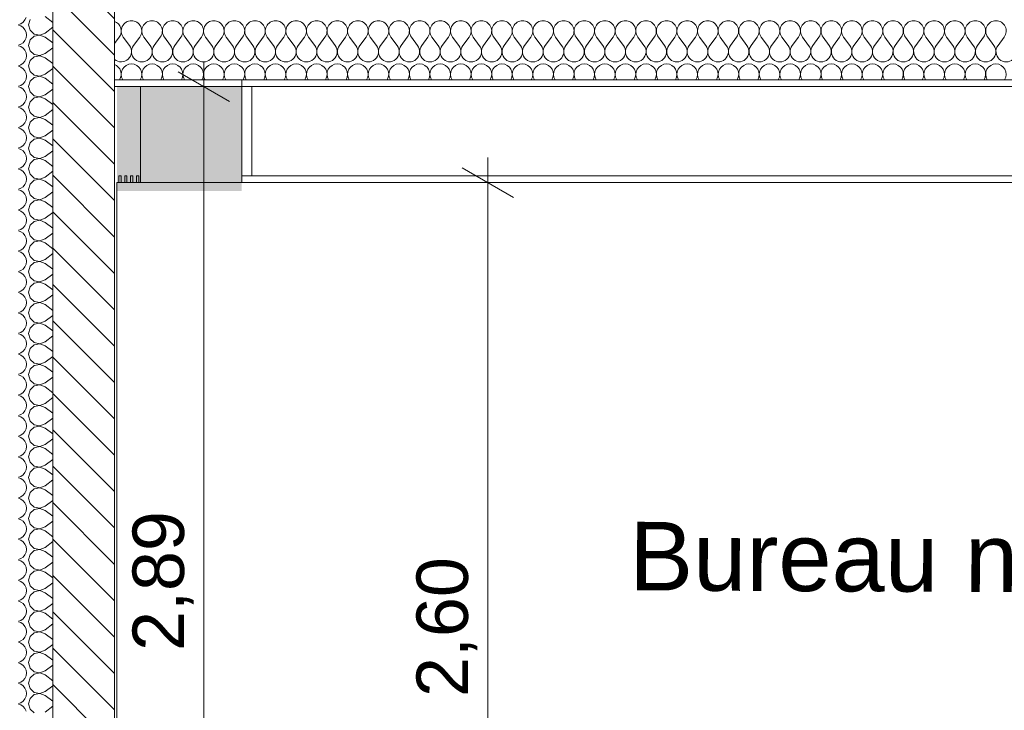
# Model space of a CAD drawing. Header units: millimetres. Extents: x 3311 to 117041, y -19950 to 21829.
# Tile 29 of 68: x 21394 to 24264, y 17891 to 19905. Entities that reach past the tile are written whole.
import ezdxf

# ---------------------------------------------------------------- set-up
doc = ezdxf.new("R2010")
doc.units = ezdxf.units.MM
doc.header["$MEASUREMENT"] = 0
for name, color, linetype in [('01-STR_Dalles toitures.ARCHI', 7, 'Continuous'), ('01-STR_Murs extérieurs.ARCHI', 7, 'Continuous'), ('01-STR_Murs.ARCHI', 7, 'Continuous'), ('04-SOE_Cloisons .ARCHI', 7, 'Continuous'), ('04-SOE_Faux Plafond.ARCHI', 7, 'Continuous'), ('05-INF _ COTATIONS.ARCHI', 7, 'Continuous'), ('Fenêtres Archicad', 7, 'Continuous'), ('L2', 7, 'Continuous')]:
    doc.layers.add(name, color=color, linetype=linetype)
doc.styles.add('STYLE_GENERE_1', font='arial.ttf')
doc.dimstyles.new('STYLE_GENERE__1', dxfattribs={"dimtxt": 150, "dimasz": 114, "dimexe": 0.18, "dimexo": 400, "dimgap": 0, "dimtad": 1, "dimlfac": 0.001, "dimzin": 0, "dimdsep": 46, "dimtxsty": 'STYLE_GENERE_1', "dimblk": 'ARROWHEAD_2', "dimblk1": 'ARROWHEAD_2', "dimblk2": 'ARROWHEAD_2', "dimcen": 0.09, "dimclrd": 8, "dimclre": 8, "dimclrt": 8, "dimazin": 0, "dimtfac": 1, "dimtdec": 4, "dimtmove": 0, "dimatfit": 3, "dimfxl": 0, "dimtolj": 1, "dimtzin": 0, "dimarcsym": 0})

# ---------------------------------------------------------------- blocks, each defined once
blk = doc.blocks.new('*X124')
at = {"layer": '01-STR_Murs extérieurs.ARCHI', "color": 7, "linetype": 'Continuous', "lineweight": 5}
for p, q in [((21390.4, 19890.8), (21397.4, 19893.2)), ((21397.4, 19893.2), (21404.2, 19897.9)), ((21404.2, 19897.9), (21409.5, 19904.2)), ((21409.5, 19904.2), (21412.9, 19911.8)), ((21424.5, 19905.8), (21420, 19890)), ((21468, 19914), (21490.4, 19897.2)), ((21397.4, 19886.8), (21390.4, 19889.2)), ((21404.2, 19882.1), (21397.4, 19886.8)), ((21409.5, 19875.8), (21404.2, 19882.1)), ((21412.9, 19868.2), (21409.5, 19875.8)), ((21414, 19860), (21412.9, 19868.2)), ((21420, 19890), (21424.5, 19874.2)), ((21424.5, 19874.2), (21436.6, 19863.2)), ((21436.6, 19863.2), (21452.7, 19860.1)), ((21452.7, 19860.1), (21468, 19866)), ((21468, 19866), (21490.4, 19882.8)), ((21397.4, 19833.2), (21404.2, 19837.9)), ((21404.2, 19837.9), (21409.5, 19844.2)), ((21409.5, 19844.2), (21412.9, 19851.8)), ((21412.9, 19851.8), (21414, 19860)), ((21424.5, 19845.8), (21420, 19830)), ((21436.6, 19856.8), (21424.5, 19845.8)), ((21452.7, 19859.9), (21436.6, 19856.8)), ((21468, 19854), (21452.7, 19859.9)), ((21468, 19854), (21490.4, 19837.2)), ((21390.4, 19830.8), (21397.4, 19833.2)), ((21397.4, 19826.8), (21390.4, 19829.2)), ((21404.2, 19822.1), (21397.4, 19826.8)), ((21409.5, 19815.8), (21404.2, 19822.1)), ((21412.9, 19808.2), (21409.5, 19815.8)), ((21414, 19800), (21412.9, 19808.2)), ((21420, 19830), (21424.5, 19814.2)), ((21424.5, 19814.2), (21436.6, 19803.2)), ((21452.7, 19800.1), (21468, 19806)), ((21468, 19806), (21490.4, 19822.8)), ((21397.4, 19773.2), (21404.2, 19777.9)), ((21404.2, 19777.9), (21409.5, 19784.2)), ((21409.5, 19784.2), (21412.9, 19791.8)), ((21412.9, 19791.8), (21414, 19800)), ((21424.5, 19785.8), (21420, 19770)), ((21436.6, 19796.8), (21424.5, 19785.8)), ((21436.6, 19803.2), (21452.7, 19800.1)), ((21452.7, 19799.9), (21436.6, 19796.8)), ((21468, 19794), (21452.7, 19799.9)), ((21468, 19794), (21490.4, 19777.2)), ((21390.4, 19770.8), (21397.4, 19773.2)), ((21397.4, 19766.8), (21390.4, 19769.2)), ((21404.2, 19762.1), (21397.4, 19766.8)), ((21409.5, 19755.8), (21404.2, 19762.1)), ((21412.9, 19748.2), (21409.5, 19755.8)), ((21414, 19740), (21412.9, 19748.2)), ((21420, 19770), (21424.5, 19754.2)), ((21424.5, 19754.2), (21436.6, 19743.2)), ((21468, 19746), (21490.4, 19762.8)), ((21404.2, 19717.9), (21409.5, 19724.2)), ((21409.5, 19724.2), (21412.9, 19731.8)), ((21412.9, 19731.8), (21414, 19740)), ((21424.5, 19725.8), (21420, 19710)), ((21436.6, 19736.8), (21424.5, 19725.8)), ((21436.6, 19743.2), (21452.7, 19740.1)), ((21452.7, 19739.9), (21436.6, 19736.8)), ((21452.7, 19740.1), (21468, 19746)), ((21468, 19734), (21452.7, 19739.9)), ((21468, 19734), (21490.4, 19717.2)), ((21390.4, 19710.8), (21397.4, 19713.2)), ((21397.4, 19706.8), (21390.4, 19709.2)), ((21397.4, 19713.2), (21404.2, 19717.9)), ((21404.2, 19702.1), (21397.4, 19706.8)), ((21409.5, 19695.8), (21404.2, 19702.1)), ((21412.9, 19688.2), (21409.5, 19695.8)), ((21420, 19710), (21424.5, 19694.2)), ((21424.5, 19694.2), (21436.6, 19683.2)), ((21468, 19686), (21490.4, 19702.8)), ((21404.2, 19657.9), (21409.5, 19664.2)), ((21409.5, 19664.2), (21412.9, 19671.8)), ((21414, 19680), (21412.9, 19688.2)), ((21412.9, 19671.8), (21414, 19680)), ((21424.5, 19665.8), (21420, 19650)), ((21436.6, 19676.8), (21424.5, 19665.8)), ((21436.6, 19683.2), (21452.7, 19680.1)), ((21452.7, 19679.9), (21436.6, 19676.8)), ((21452.7, 19680.1), (21468, 19686)), ((21468, 19674), (21452.7, 19679.9)), ((21468, 19674), (21490.4, 19657.2)), ((21390.4, 19650.8), (21397.4, 19653.2)), ((21397.4, 19646.8), (21390.4, 19649.2)), ((21397.4, 19653.2), (21404.2, 19657.9)), ((21404.2, 19642.1), (21397.4, 19646.8)), ((21409.5, 19635.8), (21404.2, 19642.1)), ((21412.9, 19628.2), (21409.5, 19635.8)), ((21420, 19650), (21424.5, 19634.2)), ((21424.5, 19634.2), (21436.6, 19623.2)), ((21468, 19626), (21490.4, 19642.8)), ((21404.2, 19597.9), (21409.5, 19604.2)), ((21409.5, 19604.2), (21412.9, 19611.8)), ((21414, 19620), (21412.9, 19628.2)), ((21412.9, 19611.8), (21414, 19620)), ((21424.5, 19605.8), (21420, 19590)), ((21436.6, 19616.8), (21424.5, 19605.8)), ((21436.6, 19623.2), (21452.7, 19620.1)), ((21452.7, 19619.9), (21436.6, 19616.8)), ((21452.7, 19620.1), (21468, 19626)), ((21468, 19614), (21452.7, 19619.9)), ((21468, 19614), (21490.4, 19597.2)), ((21390.4, 19590.8), (21397.4, 19593.2)), ((21397.4, 19586.8), (21390.4, 19589.2)), ((21397.4, 19593.2), (21404.2, 19597.9)), ((21404.2, 19582.1), (21397.4, 19586.8)), ((21409.5, 19575.8), (21404.2, 19582.1)), ((21412.9, 19568.2), (21409.5, 19575.8)), ((21420, 19590), (21424.5, 19574.2)), ((21468, 19566), (21490.4, 19582.8)), ((21409.5, 19544.2), (21412.9, 19551.8)), ((21414, 19560), (21412.9, 19568.2)), ((21412.9, 19551.8), (21414, 19560)), ((21424.5, 19574.2), (21436.6, 19563.2)), ((21436.6, 19556.8), (21424.5, 19545.8)), ((21436.6, 19563.2), (21452.7, 19560.1)), ((21452.7, 19559.9), (21436.6, 19556.8)), ((21452.7, 19560.1), (21468, 19566)), ((21468, 19554), (21452.7, 19559.9)), ((21468, 19554), (21490.4, 19537.2)), ((21390.4, 19530.8), (21397.4, 19533.2)), ((21397.4, 19526.8), (21390.4, 19529.2)), ((21397.4, 19533.2), (21404.2, 19537.9)), ((21404.2, 19522.1), (21397.4, 19526.8)), ((21404.2, 19537.9), (21409.5, 19544.2)), ((21409.5, 19515.8), (21404.2, 19522.1)), ((21424.5, 19545.8), (21420, 19530)), ((21420, 19530), (21424.5, 19514.2)), ((21468, 19506), (21490.4, 19522.8)), ((21412.9, 19508.2), (21409.5, 19515.8)), ((21409.5, 19484.2), (21412.9, 19491.8)), ((21414, 19500), (21412.9, 19508.2)), ((21412.9, 19491.8), (21414, 19500)), ((21424.5, 19514.2), (21436.6, 19503.2)), ((21436.6, 19496.8), (21424.5, 19485.8)), ((21436.6, 19503.2), (21452.7, 19500.1)), ((21452.7, 19499.9), (21436.6, 19496.8)), ((21452.7, 19500.1), (21468, 19506)), ((21468, 19494), (21452.7, 19499.9)), ((21468, 19494), (21490.4, 19477.2)), ((21390.4, 19470.8), (21397.4, 19473.2)), ((21397.4, 19466.8), (21390.4, 19469.2)), ((21397.4, 19473.2), (21404.2, 19477.9)), ((21404.2, 19462.1), (21397.4, 19466.8)), ((21404.2, 19477.9), (21409.5, 19484.2)), ((21409.5, 19455.8), (21404.2, 19462.1)), ((21424.5, 19485.8), (21420, 19470)), ((21420, 19470), (21424.5, 19454.2)), ((21468, 19446), (21490.4, 19462.8)), ((21412.9, 19448.2), (21409.5, 19455.8)), ((21409.5, 19424.2), (21412.9, 19431.8)), ((21414, 19440), (21412.9, 19448.2)), ((21412.9, 19431.8), (21414, 19440)), ((21424.5, 19454.2), (21436.6, 19443.2)), ((21436.6, 19436.8), (21424.5, 19425.8)), ((21436.6, 19443.2), (21452.7, 19440.1)), ((21452.7, 19439.9), (21436.6, 19436.8)), ((21452.7, 19440.1), (21468, 19446)), ((21468, 19434), (21452.7, 19439.9)), ((21468, 19434), (21490.4, 19417.2)), ((21390.4, 19410.8), (21397.4, 19413.2)), ((21397.4, 19406.8), (21390.4, 19409.2)), ((21397.4, 19413.2), (21404.2, 19417.9)), ((21404.2, 19402.1), (21397.4, 19406.8)), ((21404.2, 19417.9), (21409.5, 19424.2)), ((21424.5, 19425.8), (21420, 19410)), ((21420, 19410), (21424.5, 19394.2)), ((21409.5, 19395.8), (21404.2, 19402.1)), ((21412.9, 19388.2), (21409.5, 19395.8)), ((21414, 19380), (21412.9, 19388.2)), ((21412.9, 19371.8), (21414, 19380)), ((21424.5, 19394.2), (21436.6, 19383.2)), ((21436.6, 19376.8), (21424.5, 19365.8)), ((21436.6, 19383.2), (21452.7, 19380.1)), ((21452.7, 19379.9), (21436.6, 19376.8)), ((21452.7, 19380.1), (21468, 19386)), ((21468, 19374), (21452.7, 19379.9)), ((21468, 19386), (21490.4, 19402.8)), ((21390.4, 19350.8), (21397.4, 19353.2)), ((21397.4, 19346.8), (21390.4, 19349.2)), ((21397.4, 19353.2), (21404.2, 19357.9)), ((21404.2, 19342.1), (21397.4, 19346.8)), ((21404.2, 19357.9), (21409.5, 19364.2)), ((21409.5, 19364.2), (21412.9, 19371.8)), ((21424.5, 19365.8), (21420, 19350)), ((21420, 19350), (21424.5, 19334.2)), ((21468, 19374), (21490.4, 19357.2)), ((21409.5, 19335.8), (21404.2, 19342.1)), ((21412.9, 19328.2), (21409.5, 19335.8)), ((21414, 19320), (21412.9, 19328.2)), ((21412.9, 19311.8), (21414, 19320)), ((21424.5, 19334.2), (21436.6, 19323.2)), ((21436.6, 19316.8), (21424.5, 19305.8)), ((21436.6, 19323.2), (21452.7, 19320.1)), ((21452.7, 19319.9), (21436.6, 19316.8)), ((21452.7, 19320.1), (21468, 19326)), ((21468, 19314), (21452.7, 19319.9)), ((21468, 19326), (21490.4, 19342.8)), ((21390.4, 19290.8), (21397.4, 19293.2)), ((21397.4, 19286.8), (21390.4, 19289.2)), ((21397.4, 19293.2), (21404.2, 19297.9)), ((21404.2, 19297.9), (21409.5, 19304.2)), ((21409.5, 19304.2), (21412.9, 19311.8)), ((21424.5, 19305.8), (21420, 19290)), ((21420, 19290), (21424.5, 19274.2)), ((21468, 19314), (21490.4, 19297.2)), ((21404.2, 19282.1), (21397.4, 19286.8)), ((21409.5, 19275.8), (21404.2, 19282.1)), ((21412.9, 19268.2), (21409.5, 19275.8)), ((21414, 19260), (21412.9, 19268.2)), ((21412.9, 19251.8), (21414, 19260)), ((21424.5, 19274.2), (21436.6, 19263.2)), ((21436.6, 19263.2), (21452.7, 19260.1)), ((21452.7, 19259.9), (21436.6, 19256.8)), ((21452.7, 19260.1), (21468, 19266)), ((21468, 19254), (21452.7, 19259.9)), ((21468, 19266), (21490.4, 19282.8)), ((21390.4, 19230.8), (21397.4, 19233.2)), ((21397.4, 19233.2), (21404.2, 19237.9)), ((21404.2, 19237.9), (21409.5, 19244.2)), ((21409.5, 19244.2), (21412.9, 19251.8)), ((21424.5, 19245.8), (21420, 19230)), ((21436.6, 19256.8), (21424.5, 19245.8)), ((21468, 19254), (21490.4, 19237.2)), ((21397.4, 19226.8), (21390.4, 19229.2)), ((21404.2, 19222.1), (21397.4, 19226.8)), ((21409.5, 19215.8), (21404.2, 19222.1)), ((21412.9, 19208.2), (21409.5, 19215.8)), ((21414, 19200), (21412.9, 19208.2)), ((21420, 19230), (21424.5, 19214.2)), ((21424.5, 19214.2), (21436.6, 19203.2)), ((21436.6, 19203.2), (21452.7, 19200.1)), ((21452.7, 19200.1), (21468, 19206)), ((21468, 19206), (21490.4, 19222.8)), ((21390.4, 19170.8), (21397.4, 19173.2)), ((21397.4, 19173.2), (21404.2, 19177.9)), ((21404.2, 19177.9), (21409.5, 19184.2)), ((21409.5, 19184.2), (21412.9, 19191.8)), ((21412.9, 19191.8), (21414, 19200)), ((21424.5, 19185.8), (21420, 19170)), ((21436.6, 19196.8), (21424.5, 19185.8)), ((21452.7, 19199.9), (21436.6, 19196.8)), ((21468, 19194), (21452.7, 19199.9)), ((21468, 19194), (21490.4, 19177.2)), ((21397.4, 19166.8), (21390.4, 19169.2)), ((21404.2, 19162.1), (21397.4, 19166.8)), ((21409.5, 19155.8), (21404.2, 19162.1)), ((21412.9, 19148.2), (21409.5, 19155.8)), ((21414, 19140), (21412.9, 19148.2)), ((21420, 19170), (21424.5, 19154.2)), ((21424.5, 19154.2), (21436.6, 19143.2)), ((21452.7, 19140.1), (21468, 19146)), ((21468, 19146), (21490.4, 19162.8)), ((21397.4, 19113.2), (21404.2, 19117.9)), ((21404.2, 19117.9), (21409.5, 19124.2)), ((21409.5, 19124.2), (21412.9, 19131.8)), ((21412.9, 19131.8), (21414, 19140)), ((21424.5, 19125.8), (21420, 19110)), ((21436.6, 19136.8), (21424.5, 19125.8)), ((21436.6, 19143.2), (21452.7, 19140.1)), ((21452.7, 19139.9), (21436.6, 19136.8)), ((21468, 19134), (21452.7, 19139.9)), ((21468, 19134), (21490.4, 19117.2)), ((21390.4, 19110.8), (21397.4, 19113.2)), ((21397.4, 19106.8), (21390.4, 19109.2)), ((21404.2, 19102.1), (21397.4, 19106.8)), ((21409.5, 19095.8), (21404.2, 19102.1)), ((21412.9, 19088.2), (21409.5, 19095.8)), ((21414, 19080), (21412.9, 19088.2)), ((21420, 19110), (21424.5, 19094.2)), ((21424.5, 19094.2), (21436.6, 19083.2)), ((21468, 19086), (21490.4, 19102.8)), ((21404.2, 19057.9), (21409.5, 19064.2)), ((21409.5, 19064.2), (21412.9, 19071.8)), ((21412.9, 19071.8), (21414, 19080)), ((21424.5, 19065.8), (21420, 19050)), ((21436.6, 19076.8), (21424.5, 19065.8)), ((21436.6, 19083.2), (21452.7, 19080.1)), ((21452.7, 19079.9), (21436.6, 19076.8)), ((21452.7, 19080.1), (21468, 19086)), ((21468, 19074), (21452.7, 19079.9)), ((21468, 19074), (21490.4, 19057.2)), ((21390.4, 19050.8), (21397.4, 19053.2)), ((21397.4, 19046.8), (21390.4, 19049.2)), ((21397.4, 19053.2), (21404.2, 19057.9)), ((21404.2, 19042.1), (21397.4, 19046.8)), ((21409.5, 19035.8), (21404.2, 19042.1)), ((21412.9, 19028.2), (21409.5, 19035.8)), ((21420, 19050), (21424.5, 19034.2)), ((21424.5, 19034.2), (21436.6, 19023.2)), ((21468, 19026), (21490.4, 19042.8)), ((21404.2, 18997.9), (21409.5, 19004.2)), ((21409.5, 19004.2), (21412.9, 19011.8)), ((21414, 19020), (21412.9, 19028.2)), ((21412.9, 19011.8), (21414, 19020)), ((21424.5, 19005.8), (21420, 18990)), ((21436.6, 19016.8), (21424.5, 19005.8)), ((21436.6, 19023.2), (21452.7, 19020.1)), ((21452.7, 19019.9), (21436.6, 19016.8)), ((21452.7, 19020.1), (21468, 19026)), ((21468, 19014), (21452.7, 19019.9)), ((21468, 19014), (21490.4, 18997.2)), ((21390.4, 18990.8), (21397.4, 18993.2)), ((21397.4, 18986.8), (21390.4, 18989.2)), ((21397.4, 18993.2), (21404.2, 18997.9)), ((21404.2, 18982.1), (21397.4, 18986.8)), ((21409.5, 18975.8), (21404.2, 18982.1)), ((21412.9, 18968.2), (21409.5, 18975.8)), ((21420, 18990), (21424.5, 18974.2)), ((21424.5, 18974.2), (21436.6, 18963.2)), ((21468, 18966), (21490.4, 18982.8)), ((21404.2, 18937.9), (21409.5, 18944.2)), ((21409.5, 18944.2), (21412.9, 18951.8)), ((21414, 18960), (21412.9, 18968.2)), ((21412.9, 18951.8), (21414, 18960)), ((21424.5, 18945.8), (21420, 18930)), ((21436.6, 18956.8), (21424.5, 18945.8)), ((21436.6, 18963.2), (21452.7, 18960.1)), ((21452.7, 18959.9), (21436.6, 18956.8)), ((21452.7, 18960.1), (21468, 18966)), ((21468, 18954), (21452.7, 18959.9)), ((21468, 18954), (21490.4, 18937.2)), ((21390.4, 18930.8), (21397.4, 18933.2)), ((21397.4, 18926.8), (21390.4, 18929.2)), ((21397.4, 18933.2), (21404.2, 18937.9)), ((21404.2, 18922.1), (21397.4, 18926.8)), ((21409.5, 18915.8), (21404.2, 18922.1)), ((21412.9, 18908.2), (21409.5, 18915.8)), ((21420, 18930), (21424.5, 18914.2)), ((21468, 18906), (21490.4, 18922.8)), ((21409.5, 18884.2), (21412.9, 18891.8)), ((21414, 18900), (21412.9, 18908.2)), ((21412.9, 18891.8), (21414, 18900)), ((21424.5, 18914.2), (21436.6, 18903.2)), ((21436.6, 18896.8), (21424.5, 18885.8)), ((21436.6, 18903.2), (21452.7, 18900.1)), ((21452.7, 18899.9), (21436.6, 18896.8)), ((21452.7, 18900.1), (21468, 18906)), ((21468, 18894), (21452.7, 18899.9)), ((21468, 18894), (21490.4, 18877.2)), ((21390.4, 18870.8), (21397.4, 18873.2)), ((21397.4, 18866.8), (21390.4, 18869.2)), ((21397.4, 18873.2), (21404.2, 18877.9)), ((21404.2, 18862.1), (21397.4, 18866.8)), ((21404.2, 18877.9), (21409.5, 18884.2)), ((21409.5, 18855.8), (21404.2, 18862.1)), ((21424.5, 18885.8), (21420, 18870)), ((21420, 18870), (21424.5, 18854.2)), ((21468, 18846), (21490.4, 18862.8)), ((21412.9, 18848.2), (21409.5, 18855.8)), ((21409.5, 18824.2), (21412.9, 18831.8)), ((21414, 18840), (21412.9, 18848.2)), ((21412.9, 18831.8), (21414, 18840)), ((21424.5, 18854.2), (21436.6, 18843.2)), ((21436.6, 18836.8), (21424.5, 18825.8)), ((21436.6, 18843.2), (21452.7, 18840.1)), ((21452.7, 18839.9), (21436.6, 18836.8)), ((21452.7, 18840.1), (21468, 18846)), ((21468, 18834), (21452.7, 18839.9)), ((21468, 18834), (21490.4, 18817.2)), ((21390.4, 18810.8), (21397.4, 18813.2)), ((21397.4, 18806.8), (21390.4, 18809.2)), ((21397.4, 18813.2), (21404.2, 18817.9)), ((21404.2, 18802.1), (21397.4, 18806.8)), ((21404.2, 18817.9), (21409.5, 18824.2)), ((21409.5, 18795.8), (21404.2, 18802.1)), ((21424.5, 18825.8), (21420, 18810)), ((21420, 18810), (21424.5, 18794.2)), ((21468, 18786), (21490.4, 18802.8)), ((21412.9, 18788.2), (21409.5, 18795.8)), ((21409.5, 18764.2), (21412.9, 18771.8)), ((21414, 18780), (21412.9, 18788.2)), ((21412.9, 18771.8), (21414, 18780)), ((21424.5, 18794.2), (21436.6, 18783.2)), ((21436.6, 18776.8), (21424.5, 18765.8)), ((21436.6, 18783.2), (21452.7, 18780.1)), ((21452.7, 18779.9), (21436.6, 18776.8)), ((21452.7, 18780.1), (21468, 18786)), ((21468, 18774), (21452.7, 18779.9)), ((21468, 18774), (21490.4, 18757.2)), ((21390.4, 18750.8), (21397.4, 18753.2)), ((21397.4, 18746.8), (21390.4, 18749.2)), ((21397.4, 18753.2), (21404.2, 18757.9)), ((21404.2, 18742.1), (21397.4, 18746.8)), ((21404.2, 18757.9), (21409.5, 18764.2)), ((21424.5, 18765.8), (21420, 18750)), ((21420, 18750), (21424.5, 18734.2)), ((21468, 18726), (21490.4, 18742.8)), ((21409.5, 18735.8), (21404.2, 18742.1)), ((21412.9, 18728.2), (21409.5, 18735.8)), ((21414, 18720), (21412.9, 18728.2)), ((21412.9, 18711.8), (21414, 18720)), ((21424.5, 18734.2), (21436.6, 18723.2)), ((21436.6, 18716.8), (21424.5, 18705.8)), ((21436.6, 18723.2), (21452.7, 18720.1)), ((21452.7, 18719.9), (21436.6, 18716.8)), ((21452.7, 18720.1), (21468, 18726)), ((21468, 18714), (21452.7, 18719.9)), ((21468, 18714), (21490.4, 18697.2)), ((21390.4, 18690.8), (21397.4, 18693.2)), ((21397.4, 18686.8), (21390.4, 18689.2)), ((21397.4, 18693.2), (21404.2, 18697.9)), ((21404.2, 18682.1), (21397.4, 18686.8)), ((21404.2, 18697.9), (21409.5, 18704.2)), ((21409.5, 18704.2), (21412.9, 18711.8)), ((21424.5, 18705.8), (21420, 18690)), ((21420, 18690), (21424.5, 18674.2)), ((21409.5, 18675.8), (21404.2, 18682.1)), ((21412.9, 18668.2), (21409.5, 18675.8)), ((21414, 18660), (21412.9, 18668.2)), ((21412.9, 18651.8), (21414, 18660)), ((21424.5, 18674.2), (21436.6, 18663.2)), ((21436.6, 18656.8), (21424.5, 18645.8)), ((21436.6, 18663.2), (21452.7, 18660.1)), ((21452.7, 18659.9), (21436.6, 18656.8)), ((21452.7, 18660.1), (21468, 18666)), ((21468, 18654), (21452.7, 18659.9)), ((21468, 18666), (21490.4, 18682.8)), ((21390.4, 18630.8), (21397.4, 18633.2)), ((21397.4, 18626.8), (21390.4, 18629.2)), ((21397.4, 18633.2), (21404.2, 18637.9)), ((21404.2, 18637.9), (21409.5, 18644.2)), ((21409.5, 18644.2), (21412.9, 18651.8)), ((21424.5, 18645.8), (21420, 18630)), ((21420, 18630), (21424.5, 18614.2)), ((21468, 18654), (21490.4, 18637.2)), ((21404.2, 18622.1), (21397.4, 18626.8)), ((21409.5, 18615.8), (21404.2, 18622.1)), ((21412.9, 18608.2), (21409.5, 18615.8)), ((21414, 18600), (21412.9, 18608.2)), ((21412.9, 18591.8), (21414, 18600)), ((21424.5, 18614.2), (21436.6, 18603.2)), ((21436.6, 18603.2), (21452.7, 18600.1)), ((21452.7, 18599.9), (21436.6, 18596.8)), ((21452.7, 18600.1), (21468, 18606)), ((21468, 18594), (21452.7, 18599.9)), ((21468, 18606), (21490.4, 18622.8)), ((21390.4, 18570.8), (21397.4, 18573.2)), ((21397.4, 18573.2), (21404.2, 18577.9)), ((21404.2, 18577.9), (21409.5, 18584.2)), ((21409.5, 18584.2), (21412.9, 18591.8)), ((21424.5, 18585.8), (21420, 18570)), ((21436.6, 18596.8), (21424.5, 18585.8)), ((21468, 18594), (21490.4, 18577.2)), ((21397.4, 18566.8), (21390.4, 18569.2)), ((21404.2, 18562.1), (21397.4, 18566.8)), ((21409.5, 18555.8), (21404.2, 18562.1)), ((21412.9, 18548.2), (21409.5, 18555.8)), ((21414, 18540), (21412.9, 18548.2)), ((21420, 18570), (21424.5, 18554.2)), ((21424.5, 18554.2), (21436.6, 18543.2)), ((21436.6, 18543.2), (21452.7, 18540.1)), ((21452.7, 18540.1), (21468, 18546)), ((21468, 18546), (21490.4, 18562.8)), ((21390.4, 18510.8), (21397.4, 18513.2)), ((21397.4, 18513.2), (21404.2, 18517.9)), ((21404.2, 18517.9), (21409.5, 18524.2)), ((21409.5, 18524.2), (21412.9, 18531.8)), ((21412.9, 18531.8), (21414, 18540)), ((21424.5, 18525.8), (21420, 18510)), ((21436.6, 18536.8), (21424.5, 18525.8)), ((21452.7, 18539.9), (21436.6, 18536.8)), ((21468, 18534), (21452.7, 18539.9)), ((21468, 18534), (21490.4, 18517.2)), ((21397.4, 18506.8), (21390.4, 18509.2)), ((21404.2, 18502.1), (21397.4, 18506.8)), ((21409.5, 18495.8), (21404.2, 18502.1)), ((21412.9, 18488.2), (21409.5, 18495.8)), ((21414, 18480), (21412.9, 18488.2)), ((21420, 18510), (21424.5, 18494.2)), ((21424.5, 18494.2), (21436.6, 18483.2)), ((21452.7, 18480.1), (21468, 18486)), ((21468, 18486), (21490.4, 18502.8)), ((21397.4, 18453.2), (21404.2, 18457.9)), ((21404.2, 18457.9), (21409.5, 18464.2)), ((21409.5, 18464.2), (21412.9, 18471.8)), ((21412.9, 18471.8), (21414, 18480)), ((21424.5, 18465.8), (21420, 18450)), ((21436.6, 18476.8), (21424.5, 18465.8)), ((21436.6, 18483.2), (21452.7, 18480.1)), ((21452.7, 18479.9), (21436.6, 18476.8)), ((21468, 18474), (21452.7, 18479.9)), ((21468, 18474), (21490.4, 18457.2)), ((21390.4, 18450.8), (21397.4, 18453.2)), ((21397.4, 18446.8), (21390.4, 18449.2)), ((21404.2, 18442.1), (21397.4, 18446.8)), ((21409.5, 18435.8), (21404.2, 18442.1)), ((21412.9, 18428.2), (21409.5, 18435.8)), ((21414, 18420), (21412.9, 18428.2)), ((21420, 18450), (21424.5, 18434.2)), ((21424.5, 18434.2), (21436.6, 18423.2)), ((21468, 18426), (21490.4, 18442.8)), ((21404.2, 18397.9), (21409.5, 18404.2)), ((21409.5, 18404.2), (21412.9, 18411.8)), ((21412.9, 18411.8), (21414, 18420)), ((21424.5, 18405.8), (21420, 18390)), ((21436.6, 18416.8), (21424.5, 18405.8)), ((21436.6, 18423.2), (21452.7, 18420.1)), ((21452.7, 18419.9), (21436.6, 18416.8)), ((21452.7, 18420.1), (21468, 18426)), ((21468, 18414), (21452.7, 18419.9)), ((21468, 18414), (21490.4, 18397.2)), ((21390.4, 18390.8), (21397.4, 18393.2)), ((21397.4, 18386.8), (21390.4, 18389.2)), ((21397.4, 18393.2), (21404.2, 18397.9)), ((21404.2, 18382.1), (21397.4, 18386.8)), ((21409.5, 18375.8), (21404.2, 18382.1)), ((21412.9, 18368.2), (21409.5, 18375.8)), ((21420, 18390), (21424.5, 18374.2)), ((21424.5, 18374.2), (21436.6, 18363.2)), ((21468, 18366), (21490.4, 18382.8)), ((21404.2, 18337.9), (21409.5, 18344.2)), ((21409.5, 18344.2), (21412.9, 18351.8)), ((21414, 18360), (21412.9, 18368.2)), ((21412.9, 18351.8), (21414, 18360)), ((21424.5, 18345.8), (21420, 18330)), ((21436.6, 18356.8), (21424.5, 18345.8)), ((21436.6, 18363.2), (21452.7, 18360.1)), ((21452.7, 18359.9), (21436.6, 18356.8)), ((21452.7, 18360.1), (21468, 18366)), ((21468, 18354), (21452.7, 18359.9)), ((21468, 18354), (21490.4, 18337.2)), ((21390.4, 18330.8), (21397.4, 18333.2)), ((21397.4, 18326.8), (21390.4, 18329.2)), ((21397.4, 18333.2), (21404.2, 18337.9)), ((21404.2, 18322.1), (21397.4, 18326.8)), ((21409.5, 18315.8), (21404.2, 18322.1)), ((21412.9, 18308.2), (21409.5, 18315.8)), ((21420, 18330), (21424.5, 18314.2)), ((21424.5, 18314.2), (21436.6, 18303.2)), ((21468, 18306), (21490.4, 18322.8)), ((21404.2, 18277.9), (21409.5, 18284.2)), ((21409.5, 18284.2), (21412.9, 18291.8)), ((21414, 18300), (21412.9, 18308.2)), ((21412.9, 18291.8), (21414, 18300)), ((21424.5, 18285.8), (21420, 18270)), ((21436.6, 18296.8), (21424.5, 18285.8)), ((21436.6, 18303.2), (21452.7, 18300.1)), ((21452.7, 18299.9), (21436.6, 18296.8)), ((21452.7, 18300.1), (21468, 18306)), ((21468, 18294), (21452.7, 18299.9)), ((21468, 18294), (21490.4, 18277.2)), ((21390.4, 18270.8), (21397.4, 18273.2)), ((21397.4, 18266.8), (21390.4, 18269.2)), ((21397.4, 18273.2), (21404.2, 18277.9)), ((21404.2, 18262.1), (21397.4, 18266.8)), ((21409.5, 18255.8), (21404.2, 18262.1)), ((21412.9, 18248.2), (21409.5, 18255.8)), ((21420, 18270), (21424.5, 18254.2)), ((21468, 18246), (21490.4, 18262.8)), ((21409.5, 18224.2), (21412.9, 18231.8)), ((21414, 18240), (21412.9, 18248.2)), ((21412.9, 18231.8), (21414, 18240)), ((21424.5, 18254.2), (21436.6, 18243.2)), ((21436.6, 18236.8), (21424.5, 18225.8)), ((21436.6, 18243.2), (21452.7, 18240.1)), ((21452.7, 18239.9), (21436.6, 18236.8)), ((21452.7, 18240.1), (21468, 18246)), ((21468, 18234), (21452.7, 18239.9)), ((21468, 18234), (21490.4, 18217.2)), ((21390.4, 18210.8), (21397.4, 18213.2)), ((21397.4, 18206.8), (21390.4, 18209.2)), ((21397.4, 18213.2), (21404.2, 18217.9)), ((21404.2, 18202.1), (21397.4, 18206.8)), ((21404.2, 18217.9), (21409.5, 18224.2)), ((21409.5, 18195.8), (21404.2, 18202.1)), ((21424.5, 18225.8), (21420, 18210)), ((21420, 18210), (21424.5, 18194.2)), ((21468, 18186), (21490.4, 18202.8)), ((21412.9, 18188.2), (21409.5, 18195.8)), ((21409.5, 18164.2), (21412.9, 18171.8)), ((21414, 18180), (21412.9, 18188.2)), ((21412.9, 18171.8), (21414, 18180)), ((21424.5, 18194.2), (21436.6, 18183.2)), ((21436.6, 18176.8), (21424.5, 18165.8)), ((21436.6, 18183.2), (21452.7, 18180.1)), ((21452.7, 18179.9), (21436.6, 18176.8)), ((21452.7, 18180.1), (21468, 18186)), ((21468, 18174), (21452.7, 18179.9)), ((21468, 18174), (21490.4, 18157.2)), ((21390.4, 18150.8), (21397.4, 18153.2)), ((21397.4, 18146.8), (21390.4, 18149.2)), ((21397.4, 18153.2), (21404.2, 18157.9)), ((21404.2, 18142.1), (21397.4, 18146.8)), ((21404.2, 18157.9), (21409.5, 18164.2)), ((21409.5, 18135.8), (21404.2, 18142.1)), ((21424.5, 18165.8), (21420, 18150)), ((21420, 18150), (21424.5, 18134.2)), ((21468, 18126), (21490.4, 18142.8)), ((21412.9, 18128.2), (21409.5, 18135.8)), ((21409.5, 18104.2), (21412.9, 18111.8)), ((21414, 18120), (21412.9, 18128.2)), ((21412.9, 18111.8), (21414, 18120)), ((21424.5, 18134.2), (21436.6, 18123.2)), ((21436.6, 18116.8), (21424.5, 18105.8)), ((21436.6, 18123.2), (21452.7, 18120.1)), ((21452.7, 18119.9), (21436.6, 18116.8)), ((21452.7, 18120.1), (21468, 18126)), ((21468, 18114), (21452.7, 18119.9)), ((21468, 18114), (21490.4, 18097.2)), ((21390.4, 18090.8), (21397.4, 18093.2)), ((21397.4, 18086.8), (21390.4, 18089.2)), ((21397.4, 18093.2), (21404.2, 18097.9)), ((21404.2, 18082.1), (21397.4, 18086.8)), ((21404.2, 18097.9), (21409.5, 18104.2)), ((21424.5, 18105.8), (21420, 18090)), ((21420, 18090), (21424.5, 18074.2)), ((21468, 18066), (21490.4, 18082.8)), ((21409.5, 18075.8), (21404.2, 18082.1)), ((21412.9, 18068.2), (21409.5, 18075.8)), ((21414, 18060), (21412.9, 18068.2)), ((21412.9, 18051.8), (21414, 18060)), ((21424.5, 18074.2), (21436.6, 18063.2)), ((21436.6, 18056.8), (21424.5, 18045.8)), ((21436.6, 18063.2), (21452.7, 18060.1)), ((21452.7, 18059.9), (21436.6, 18056.8)), ((21452.7, 18060.1), (21468, 18066)), ((21468, 18054), (21452.7, 18059.9)), ((21468, 18054), (21490.4, 18037.2)), ((21390.4, 18030.8), (21397.4, 18033.2)), ((21397.4, 18026.8), (21390.4, 18029.2)), ((21397.4, 18033.2), (21404.2, 18037.9)), ((21404.2, 18022.1), (21397.4, 18026.8)), ((21404.2, 18037.9), (21409.5, 18044.2)), ((21409.5, 18044.2), (21412.9, 18051.8)), ((21424.5, 18045.8), (21420, 18030)), ((21420, 18030), (21424.5, 18014.2)), ((21409.5, 18015.8), (21404.2, 18022.1)), ((21412.9, 18008.2), (21409.5, 18015.8)), ((21414, 18000), (21412.9, 18008.2)), ((21412.9, 17991.8), (21414, 18000)), ((21424.5, 18014.2), (21436.6, 18003.2)), ((21436.6, 17996.8), (21424.5, 17985.8)), ((21436.6, 18003.2), (21452.7, 18000.1)), ((21452.7, 17999.9), (21436.6, 17996.8)), ((21452.7, 18000.1), (21468, 18006)), ((21468, 17994), (21452.7, 17999.9)), ((21468, 18006), (21490.4, 18022.8)), ((21390.4, 17970.8), (21397.4, 17973.2)), ((21397.4, 17966.8), (21390.4, 17969.2)), ((21397.4, 17973.2), (21404.2, 17977.9)), ((21404.2, 17977.9), (21409.5, 17984.2)), ((21409.5, 17984.2), (21412.9, 17991.8)), ((21424.5, 17985.8), (21420, 17970)), ((21420, 17970), (21424.5, 17954.2)), ((21468, 17994), (21490.4, 17977.2)), ((21404.2, 17962.1), (21397.4, 17966.8)), ((21409.5, 17955.8), (21404.2, 17962.1)), ((21412.9, 17948.2), (21409.5, 17955.8)), ((21414, 17940), (21412.9, 17948.2)), ((21412.9, 17931.8), (21414, 17940)), ((21424.5, 17954.2), (21436.6, 17943.2)), ((21436.6, 17943.2), (21452.7, 17940.1)), ((21452.7, 17939.9), (21436.6, 17936.8)), ((21452.7, 17940.1), (21468, 17946)), ((21468, 17934), (21452.7, 17939.9)), ((21468, 17946), (21490.4, 17962.8)), ((21390.4, 17910.8), (21397.4, 17913.2)), ((21397.4, 17913.2), (21404.2, 17917.9)), ((21404.2, 17917.9), (21409.5, 17924.2)), ((21409.5, 17924.2), (21412.9, 17931.8)), ((21424.5, 17925.8), (21420, 17910)), ((21436.6, 17936.8), (21424.5, 17925.8)), ((21468, 17934), (21490.4, 17917.2)), ((21397.4, 17906.8), (21390.4, 17909.2)), ((21404.2, 17902.1), (21397.4, 17906.8)), ((21409.5, 17895.8), (21404.2, 17902.1)), ((21412.9, 17888.2), (21409.5, 17895.8)), ((21420, 17910), (21424.5, 17894.2)), ((21424.5, 17894.2), (21436.6, 17883.2)), ((21468, 17886), (21490.4, 17902.8))]:
    blk.add_line(p, q, dxfattribs=at)
blk = doc.blocks.new('Élément de coupe_105_1')
at = {"layer": '01-STR_Murs extérieurs.ARCHI', "linetype": 'Continuous', "lineweight": 0, "true_color": 0x000000}
h = blk.add_hatch(dxfattribs=at)
h.set_pattern_fill('Hachure_simple_0001', color=18, style=0, pattern_type=2)
h.set_pattern_definition([(315, (0, 0), (53.033, 53.033), [])])
h.paths.add_polyline_path([(21490.4, 19930), (21490.4, 16810), (21670.4, 16810), (21670.4, 19930)])
at = {"layer": '01-STR_Murs extérieurs.ARCHI', "color": 7, "linetype": 'Continuous', "lineweight": 5}
for p, q in [((21490.4, 19930), (21490.4, 16810)), ((21670.4, 19710), (21670.4, 16818.6))]:
    blk.add_line(p, q, dxfattribs=at)
at = {"layer": '01-STR_Murs extérieurs.ARCHI', "lineweight": 0}
blk.add_blockref('*X124', (0, 0), dxfattribs=at)
blk = doc.blocks.new('*X130')
at = {"layer": '01-STR_Dalles toitures.ARCHI', "color": 7, "linetype": 'Continuous', "lineweight": 5}
for p, q in [((21670.4, 19835.8), (21684, 19854)), ((21714, 19830), (21696, 19854)), ((21726, 19830), (21744, 19854)), ((21774, 19830), (21756, 19854)), ((21786, 19830), (21804, 19854)), ((21834, 19830), (21816, 19854)), ((21846, 19830), (21864, 19854)), ((21894, 19830), (21876, 19854)), ((21906, 19830), (21924, 19854)), ((21954, 19830), (21936, 19854)), ((21966, 19830), (21984, 19854)), ((22014, 19830), (21996, 19854)), ((22026, 19830), (22044, 19854)), ((22074, 19830), (22056, 19854)), ((22086, 19830), (22104, 19854)), ((22134, 19830), (22116, 19854)), ((22146, 19830), (22164, 19854)), ((22194, 19830), (22176, 19854)), ((22206, 19830), (22224, 19854)), ((22254, 19830), (22236, 19854)), ((22266, 19830), (22284, 19854)), ((22314, 19830), (22296, 19854)), ((22326, 19830), (22344, 19854)), ((22374, 19830), (22356, 19854)), ((22386, 19830), (22404, 19854)), ((22434, 19830), (22416, 19854)), ((22446, 19830), (22464, 19854)), ((22494, 19830), (22476, 19854)), ((22506, 19830), (22524, 19854)), ((22554, 19830), (22536, 19854)), ((22566, 19830), (22584, 19854)), ((22614, 19830), (22596, 19854)), ((22626, 19830), (22644, 19854)), ((22674, 19830), (22656, 19854)), ((22686, 19830), (22704, 19854)), ((22734, 19830), (22716, 19854)), ((22746, 19830), (22764, 19854)), ((22794, 19830), (22776, 19854)), ((22806, 19830), (22824, 19854)), ((22854, 19830), (22836, 19854)), ((22866, 19830), (22884, 19854)), ((22914, 19830), (22896, 19854)), ((22926, 19830), (22944, 19854)), ((22974, 19830), (22956, 19854)), ((22986, 19830), (23004, 19854)), ((23034, 19830), (23016, 19854)), ((23046, 19830), (23064, 19854)), ((23094, 19830), (23076, 19854)), ((23106, 19830), (23124, 19854)), ((23154, 19830), (23136, 19854)), ((23166, 19830), (23184, 19854)), ((23214, 19830), (23196, 19854)), ((23226, 19830), (23244, 19854)), ((23274, 19830), (23256, 19854)), ((23286, 19830), (23304, 19854)), ((23334, 19830), (23316, 19854)), ((23346, 19830), (23364, 19854)), ((23394, 19830), (23376, 19854)), ((23406, 19830), (23424, 19854)), ((23454, 19830), (23436, 19854)), ((23466, 19830), (23484, 19854)), ((23514, 19830), (23496, 19854)), ((23526, 19830), (23544, 19854)), ((23574, 19830), (23556, 19854)), ((23586, 19830), (23604, 19854)), ((23634, 19830), (23616, 19854)), ((23646, 19830), (23664, 19854)), ((23694, 19830), (23676, 19854)), ((23706, 19830), (23724, 19854)), ((23754, 19830), (23736, 19854)), ((23766, 19830), (23784, 19854)), ((23814, 19830), (23796, 19854)), ((23826, 19830), (23844, 19854)), ((23874, 19830), (23856, 19854)), ((23886, 19830), (23904, 19854)), ((23934, 19830), (23916, 19854)), ((23946, 19830), (23964, 19854)), ((23994, 19830), (23976, 19854)), ((24006, 19830), (24024, 19854)), ((24054, 19830), (24036, 19854)), ((24066, 19830), (24084, 19854)), ((24114, 19830), (24096, 19854)), ((24126, 19830), (24144, 19854)), ((24174, 19830), (24156, 19854)), ((24186, 19830), (24204, 19854)), ((24234, 19830), (24216, 19854)), ((24246, 19830), (24264, 19854))]:
    blk.add_line(p, q, dxfattribs=at)
for centre, start, end in [((21660, 19872), 323.1301, 69.804), ((21720, 19872), 90, 216.8699), ((21720, 19872), 323.1301, 90), ((21780, 19872), 90, 216.8699), ((21780, 19872), 323.1301, 90), ((21840, 19872), 90, 216.8699), ((21840, 19872), 323.1301, 90), ((21900, 19872), 90, 216.8699), ((21900, 19872), 323.1301, 90), ((21960, 19872), 90, 216.8699), ((21960, 19872), 323.1301, 90), ((22020, 19872), 90, 216.8699), ((22020, 19872), 323.1301, 90), ((22080, 19872), 90, 216.8699), ((22080, 19872), 323.1301, 90), ((22140, 19872), 90, 216.8699), ((22140, 19872), 323.1301, 90), ((22200, 19872), 90, 216.8699), ((22200, 19872), 323.1301, 90), ((22260, 19872), 90, 216.8699), ((22260, 19872), 323.1301, 90), ((22320, 19872), 90, 216.8699), ((22320, 19872), 323.1301, 90), ((22380, 19872), 90, 216.8699), ((22380, 19872), 323.1301, 90), ((22440, 19872), 90, 216.8699), ((22440, 19872), 323.1301, 90), ((22500, 19872), 90, 216.8699), ((22500, 19872), 323.1301, 90), ((22560, 19872), 90, 216.8699), ((22560, 19872), 323.1301, 90), ((22620, 19872), 90, 216.8699), ((22620, 19872), 323.1301, 90), ((22680, 19872), 90, 216.8699), ((22680, 19872), 323.1301, 90), ((22740, 19872), 90, 216.8699), ((22740, 19872), 323.1301, 90), ((22800, 19872), 90, 216.8699), ((22800, 19872), 323.1301, 90), ((22860, 19872), 90, 216.8699), ((22860, 19872), 323.1301, 90), ((22920, 19872), 90, 216.8699), ((22920, 19872), 323.1301, 90), ((22980, 19872), 90, 216.8699), ((22980, 19872), 323.1301, 90), ((23040, 19872), 90, 216.8699), ((23040, 19872), 323.1301, 90), ((23100, 19872), 90, 216.8699), ((23100, 19872), 323.1301, 90), ((23160, 19872), 90, 216.8699), ((23160, 19872), 323.1301, 90), ((23220, 19872), 90, 216.8699), ((23220, 19872), 323.1301, 90), ((23280, 19872), 90, 216.8699), ((23280, 19872), 323.1301, 90), ((23340, 19872), 90, 216.8699), ((23340, 19872), 323.1301, 90), ((23400, 19872), 90, 216.8699), ((23400, 19872), 323.1301, 90), ((23460, 19872), 90, 216.8699), ((23460, 19872), 323.1301, 90), ((23520, 19872), 90, 216.8699), ((23520, 19872), 323.1301, 90), ((23580, 19872), 90, 216.8699), ((23580, 19872), 323.1301, 90), ((23640, 19872), 90, 216.8699), ((23640, 19872), 323.1301, 90), ((23700, 19872), 90, 216.8699), ((23700, 19872), 323.1301, 90), ((23760, 19872), 90, 216.8699), ((23760, 19872), 323.1301, 90), ((23820, 19872), 90, 216.8699), ((23820, 19872), 323.1301, 90), ((23880, 19872), 90, 216.8699), ((23880, 19872), 323.1301, 90), ((23940, 19872), 90, 216.8699), ((23940, 19872), 323.1301, 90), ((24000, 19872), 90, 216.8699), ((24000, 19872), 323.1301, 90), ((24060, 19872), 90, 216.8699), ((24060, 19872), 323.1301, 90), ((24120, 19872), 90, 216.8699), ((24120, 19872), 323.1301, 90), ((24180, 19872), 90, 216.8699), ((24180, 19872), 323.1301, 90), ((24240, 19872), 90, 216.8699), ((24240, 19872), 323.1301, 90), ((21690, 19812), 229.098, 36.8699), ((21750, 19812), 143.1301, 36.8699), ((21810, 19812), 143.1301, 36.8699), ((21870, 19812), 143.1301, 36.8699), ((21930, 19812), 143.1301, 36.8699), ((21990, 19812), 143.1301, 36.8699), ((22050, 19812), 143.1301, 36.8699), ((22110, 19812), 143.1301, 36.8699), ((22170, 19812), 143.1301, 36.8699), ((22230, 19812), 143.1301, 36.8699), ((22290, 19812), 143.1301, 36.8699), ((22350, 19812), 143.1301, 36.8699), ((22410, 19812), 143.1301, 36.8699), ((22470, 19812), 143.1301, 36.8699), ((22530, 19812), 143.1301, 36.8699), ((22590, 19812), 143.1301, 36.8699), ((22650, 19812), 143.1301, 36.8699), ((22710, 19812), 143.1301, 36.8699), ((22770, 19812), 143.1301, 36.8699), ((22830, 19812), 143.1301, 36.8699), ((22890, 19812), 143.1301, 36.8699), ((22950, 19812), 143.1301, 36.8699), ((23010, 19812), 143.1301, 36.8699), ((23070, 19812), 143.1301, 36.8699), ((23130, 19812), 143.1301, 36.8699), ((23190, 19812), 143.1301, 36.8699), ((23250, 19812), 143.1301, 36.8699), ((23310, 19812), 143.1301, 36.8699), ((23370, 19812), 143.1301, 36.8699), ((23430, 19812), 143.1301, 36.8699), ((23490, 19812), 143.1301, 36.8699), ((23550, 19812), 143.1301, 36.8699), ((23610, 19812), 143.1301, 36.8699), ((23670, 19812), 143.1301, 36.8699), ((23730, 19812), 143.1301, 36.8699), ((23790, 19812), 143.1301, 36.8699), ((23850, 19812), 143.1301, 36.8699), ((23910, 19812), 143.1301, 36.8699), ((23970, 19812), 143.1301, 36.8699), ((24030, 19812), 143.1301, 36.8699), ((24090, 19812), 143.1301, 36.8699), ((24150, 19812), 143.1301, 36.8699), ((24210, 19812), 143.1301, 36.8699), ((24270, 19812), 143.1301, 36.8699), ((21720, 19746), 90, 212.2309), ((21720, 19746), 327.7691, 90), ((21780, 19746), 90, 212.2309), ((21780, 19746), 327.7691, 90), ((21840, 19746), 90, 212.2309), ((21840, 19746), 327.7691, 90), ((21900, 19746), 90, 212.2309), ((21900, 19746), 327.7691, 90), ((21960, 19746), 90, 212.2309), ((21960, 19746), 327.7691, 90), ((22020, 19746), 90, 212.2309), ((22020, 19746), 327.7691, 90), ((22080, 19746), 90, 212.2309), ((22080, 19746), 327.7691, 90), ((22140, 19746), 90, 212.2309), ((22140, 19746), 327.7691, 90), ((22200, 19746), 90, 212.2309), ((22200, 19746), 327.7691, 90), ((22260, 19746), 90, 212.2309), ((22260, 19746), 327.7691, 90), ((22320, 19746), 90, 212.2309), ((22320, 19746), 327.7691, 90), ((22380, 19746), 90, 212.2309), ((22380, 19746), 327.7691, 90), ((22440, 19746), 90, 212.2309), ((22440, 19746), 327.7691, 90), ((22500, 19746), 90, 212.2309), ((22500, 19746), 327.7691, 90), ((22560, 19746), 90, 212.2309), ((22560, 19746), 327.7691, 90), ((22620, 19746), 90, 212.2309), ((22620, 19746), 327.7691, 90), ((22680, 19746), 90, 212.2309), ((22680, 19746), 327.7691, 90), ((22740, 19746), 90, 212.2309), ((22740, 19746), 327.7691, 90), ((22800, 19746), 90, 212.2309), ((22800, 19746), 327.7691, 90), ((22860, 19746), 90, 212.2309), ((22860, 19746), 327.7691, 90), ((22920, 19746), 90, 212.2309), ((22920, 19746), 327.7691, 90), ((22980, 19746), 90, 212.2309), ((22980, 19746), 327.7691, 90), ((23040, 19746), 90, 212.2309), ((23040, 19746), 327.7691, 90), ((23100, 19746), 90, 212.2309), ((23100, 19746), 327.7691, 90), ((23160, 19746), 90, 212.2309), ((23160, 19746), 327.7691, 90), ((23220, 19746), 90, 212.2309), ((23220, 19746), 327.7691, 90), ((23280, 19746), 90, 212.2309), ((23280, 19746), 327.7691, 90), ((23340, 19746), 90, 212.2309), ((23340, 19746), 327.7691, 90), ((23400, 19746), 90, 212.2309), ((23400, 19746), 327.7691, 90), ((23460, 19746), 90, 212.2309), ((23460, 19746), 327.7691, 90), ((23520, 19746), 90, 212.2309), ((23520, 19746), 327.7691, 90), ((23580, 19746), 90, 212.2309), ((23580, 19746), 327.7691, 90), ((23640, 19746), 90, 212.2309), ((23640, 19746), 327.7691, 90), ((23700, 19746), 90, 212.2309), ((23700, 19746), 327.7691, 90), ((23760, 19746), 90, 212.2309), ((23760, 19746), 327.7691, 90), ((23820, 19746), 90, 212.2309), ((23820, 19746), 327.7691, 90), ((23880, 19746), 90, 212.2309), ((23880, 19746), 327.7691, 90), ((23940, 19746), 90, 212.2309), ((23940, 19746), 327.7691, 90), ((24000, 19746), 90, 212.2309), ((24000, 19746), 327.7691, 90), ((24060, 19746), 90, 212.2309), ((24060, 19746), 327.7691, 90), ((24120, 19746), 90, 212.2309), ((24120, 19746), 327.7691, 90), ((24180, 19746), 90, 212.2309), ((24180, 19746), 327.7691, 90), ((24240, 19746), 90, 212.2309), ((24240, 19746), 327.7691, 90), ((21660, 19746), 327.7691, 69.804)]:
    blk.add_arc(centre, 30, start, end, dxfattribs=at)
blk = doc.blocks.new('Élément de coupe_110_1')
at = {"layer": '01-STR_Dalles toitures.ARCHI', "color": 7, "linetype": 'Continuous', "lineweight": 5}
for p, q in [((21670.4, 19930), (21670.4, 19730)), ((21670.4, 19730), (21670.4, 19710)), ((30638.9, 19710), (21670.4, 19710))]:
    blk.add_line(p, q, dxfattribs=at)
at = {"layer": '01-STR_Dalles toitures.ARCHI', "color": 7, "linetype": 'Continuous', "lineweight": 5, "flags": 128}
blk.add_lwpolyline([(30638.9, 19730), (29536.8, 19730), (27336.7, 19730), (25344.6, 19730), (22041.6, 19730), (21670.4, 19730)], dxfattribs=at)
at = {"layer": '01-STR_Dalles toitures.ARCHI', "lineweight": 0}
blk.add_blockref('*X130', (0, 0), dxfattribs=at)
blk = doc.blocks.new('Élément de coupe_141_1')
at = {"layer": '04-SOE_Cloisons .ARCHI', "color": 7, "linetype": 'Continuous', "lineweight": 5}
for p, q in [((22041.6, 19430.4), (21676.8, 19430.4)), ((21676.8, 19430.4), (21676.8, 16819))]:
    blk.add_line(p, q, dxfattribs=at)
blk = doc.blocks.new('Élément de coupe_142_1')
at = {"layer": '01-STR_Murs.ARCHI', "color": 7, "linetype": 'Continuous', "lineweight": 5}
blk.add_line((21746.3, 19710), (21746.3, 19430.4), dxfattribs=at)
blk = doc.blocks.new('Élément de coupe_204_1')
at = {"layer": '04-SOE_Faux Plafond.ARCHI', "color": 7, "linetype": 'Continuous', "lineweight": 5}
for p, q in [((25344.6, 19450), (22041.6, 19450)), ((25344.6, 19430), (22041.6, 19430))]:
    blk.add_line(p, q, dxfattribs=at)
at = {"layer": '04-SOE_Faux Plafond.ARCHI', "color": 7, "linetype": 'Continuous', "lineweight": 5, "flags": 128}
blk.add_lwpolyline([(22041.6, 19730), (22041.6, 19450), (22041.6, 19430)], dxfattribs=at)
blk = doc.blocks.new('Élément de coupe_416_1')
at = {"layer": 'Fenêtres Archicad', "color": 7, "linetype": 'Continuous', "lineweight": 5}
for p, q in [((21717.5, 19450), (21723.9, 19450)), ((21717.5, 19430.4), (21717.5, 19450)), ((21723.9, 19450), (21723.9, 19430.4))]:
    blk.add_line(p, q, dxfattribs=at)
blk = doc.blocks.new('Élément de coupe_417_1')
at = {"layer": 'Fenêtres Archicad', "color": 7, "linetype": 'Continuous', "lineweight": 5}
for p, q in [((21700.4, 19430.4), (21700.4, 19450)), ((21700.4, 19450), (21706.8, 19450)), ((21706.8, 19450), (21706.8, 19430.4))]:
    blk.add_line(p, q, dxfattribs=at)
blk = doc.blocks.new('Élément de coupe_418_1')
at = {"layer": 'Fenêtres Archicad', "color": 7, "linetype": 'Continuous', "lineweight": 5}
for p, q in [((21735, 19430.4), (21735, 19450)), ((21735, 19450), (21741.4, 19450)), ((21741.4, 19450), (21741.4, 19430.4))]:
    blk.add_line(p, q, dxfattribs=at)
blk = doc.blocks.new('Élément de coupe_419_1')
at = {"layer": 'Fenêtres Archicad', "color": 7, "linetype": 'Continuous', "lineweight": 5}
for p, q in [((21683.2, 19430.4), (21683.2, 19450)), ((21683.2, 19450), (21689.6, 19450)), ((21689.6, 19450), (21689.6, 19430.4))]:
    blk.add_line(p, q, dxfattribs=at)
blk = doc.blocks.new('*D607')
at = {"layer": '05-INF _ COTATIONS.ARCHI', "color": 8, "linetype": 'Continuous', "lineweight": 5}
for p, q in [((21931, 19710), (21931, 19783.4)), ((22006, 19666.7), (21856, 19753.3)), ((22331, 19710), (21818.5, 19710)), ((21931, 16818.6), (21931, 19710)), ((21856, 16861.9), (22006, 16775.3)), ((22331, 16818.6), (21818.5, 16818.6)), ((21931, 16745.2), (21931, 16818.6))]:
    blk.add_line(p, q, dxfattribs=at)
at = {"layer": '05-INF _ COTATIONS.ARCHI', "color": 8, "lineweight": 5, "insert": (21901, 18064.1), "char_height": 150, "attachment_point": 7, "rotation": 90, "style": 'STYLE_GENERE_1'}
blk.add_mtext('\\A1;{\\pql;\\fArial|b0|i0|c0|p0;\\W1.000000;2,89}', dxfattribs=at)
blk = doc.blocks.new('ARROWHEAD_2')
at = {"color": 0, "linetype": 'Continuous', "lineweight": 0}
for p, q in [((-0.378, -0.655), (0.378, 0.655)), ((0, 0), (-1, 0))]:
    blk.add_line(p, q, dxfattribs=at)
blk = doc.blocks.new('*D617')
at = {"layer": '05-INF _ COTATIONS.ARCHI', "color": 8, "linetype": 'Continuous', "lineweight": 5}
for p, q in [((22758.6, 19430), (22758.6, 19503.3)), ((22833.6, 19386.7), (22683.6, 19473.3)), ((22871.1, 19430), (22358.6, 19430)), ((22758.6, 16830), (22758.6, 19430)), ((22683.6, 16873.3), (22833.6, 16786.7)), ((23158.6, 16830), (22646.1, 16830)), ((22758.6, 16756.7), (22758.6, 16830))]:
    blk.add_line(p, q, dxfattribs=at)
at = {"layer": '05-INF _ COTATIONS.ARCHI', "color": 8, "lineweight": 5, "insert": (22728.6, 17929.8), "char_height": 150, "attachment_point": 7, "rotation": 90, "style": 'STYLE_GENERE_1'}
blk.add_mtext('\\A1;{\\pql;\\fArial|b0|i0|c0|p0;\\W1.000000;2,60}', dxfattribs=at)

msp = doc.modelspace()

# ---------------------------------------------------------------- hatches: boundary and pattern name
at = {"layer": 'L2', "linetype": 'Continuous', "lineweight": 50}
msp.add_hatch(color=255, dxfattribs=at).paths.add_polyline_path([(21678.25, 19405.083), (22041.159, 19405.083), (22041.159, 19708.699), (21678.25, 19708.699)])

# ---------------------------------------------------------------- linework, layer by layer
at = {"layer": '04-SOE_Faux Plafond.ARCHI', "color": 7, "linetype": 'Continuous', "lineweight": 5}
msp.add_lwpolyline([(22041.584, 19450), (22041.584, 19710), (22070.932, 19710), (22070.932, 19450)], close=True, dxfattribs=at)

# ---------------------------------------------------------------- block references
at = {"layer": '01-STR_Dalles toitures.ARCHI', "lineweight": 0}
msp.add_blockref('Élément de coupe_110_1', (0, 0), dxfattribs=at)
at = {"layer": '01-STR_Murs extérieurs.ARCHI', "lineweight": 0}
msp.add_blockref('Élément de coupe_105_1', (0, 0), dxfattribs=at)
at = {"layer": '01-STR_Murs.ARCHI', "lineweight": 0}
msp.add_blockref('Élément de coupe_142_1', (0, 0), dxfattribs=at)
at = {"layer": '04-SOE_Cloisons .ARCHI', "lineweight": 0}
msp.add_blockref('Élément de coupe_141_1', (0, 0), dxfattribs=at)
at = {"layer": '04-SOE_Faux Plafond.ARCHI', "lineweight": 0}
msp.add_blockref('Élément de coupe_204_1', (0, 0), dxfattribs=at)
at = {"layer": 'Fenêtres Archicad', "lineweight": 0}
for name in ['Élément de coupe_419_1', 'Élément de coupe_417_1', 'Élément de coupe_416_1', 'Élément de coupe_418_1']:
    msp.add_blockref(name, (0, 0), dxfattribs=at)

# ---------------------------------------------------------------- texts
at = {"color": 7, "linetype": 'Continuous', "lineweight": 5, "insert": (23170.965, 18339.377), "char_height": 200, "attachment_point": 4, "rotation": 359.745113, "style": 'STYLE_GENERE_1'}
msp.add_mtext('\\A1;{\\pql;\\fArial|b0|i0|c0|p0;\\W1.000000;Bureau nomade}', dxfattribs=at)

# ---------------------------------------------------------------- dimensions: what is measured, and where the dimension line sits
at = {"layer": '05-INF _ COTATIONS.ARCHI', "color": 8, "linetype": 'Continuous', "lineweight": 5}
for base, p1, p2, picture, middle in [((21931.013, 19710), (21931.338, 16818.6), (21951.559, 19710), '*D607', (21826.013, 18258.297)), ((22758.609, 19430), (30642.946, 16830), (21676.586, 19430), '*D617', (22653.609, 18123.997))]:
    dim = msp.add_linear_dim(base=base, p1=p1, p2=p2, angle=90, dimstyle='STYLE_GENERE__1', dxfattribs=at)
    dim.commit()
    dim.dimension.update_dxf_attribs({"geometry": picture, "text_midpoint": middle, "dimtype": 160, "text_rotation": 90})

doc.saveas('drawing.dxf')
